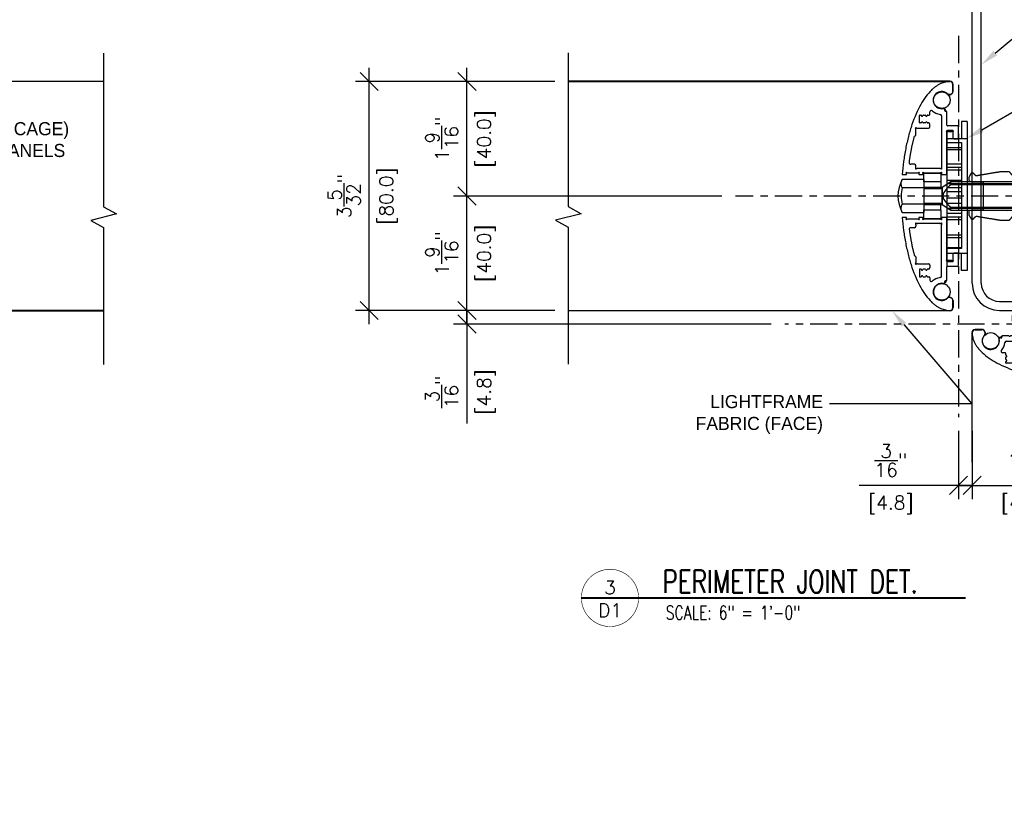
# Model space of a CAD drawing. Header units: inches. Extents: x 0 to 70.2, y -46 to 53.5.
# Tile 43 of 45: x 46.2 to 59.8, y 21.2 to 32. Entities that reach past the tile are written whole.
import ezdxf
from ezdxf import colors
from ezdxf.entities.mleader import LeaderData, LeaderLine
from ezdxf.enums import TextEntityAlignment as Align
from ezdxf.math import Vec2, Vec3

# ---------------------------------------------------------------- set-up
doc = ezdxf.new("R2010")
doc.units = ezdxf.units.IN
doc.header["$MEASUREMENT"] = 0
doc.linetypes.add('CENTER', pattern=[2, 1.25, -0.25, 0.25, -0.25])
for name, color, linetype in [('1-ARCH', 1, 'Continuous'), ('1-DIM', 4, 'Continuous'), ('1-MOUNT', 155, 'Continuous'), ('1-PANEL EDGE', 2, 'Continuous'), ('1-REF', 4, 'Continuous'), ('1-TEXT', 2, 'Continuous'), ('1-TITLE', 4, 'Continuous')]:
    doc.layers.add(name, color=color, linetype=linetype)
doc.styles.add('TEXT', font='romans.shx')
doc.dimstyles.new('DIM 6-12', dxfattribs={"dimscale": 2, "dimtxt": 0.09375, "dimasz": 0.125, "dimexe": 0.09375, "dimexo": 0.09375, "dimgap": 0.0625, "dimtad": 1, "dimdec": 5, "dimzin": 3, "dimdsep": 46, "dimlunit": 5, "dimtxsty": 'TEXT', "dimblk": 'OBLIQUE', "dimcen": 0.09375, "dimdle": 0.09375, "dimclrd": 256, "dimclre": 4, "dimclrt": 2, "dimadec": 0, "dimazin": 0, "dimtfac": 1, "dimtdec": 5, "dimtmove": 0, "dimatfit": 3, "dimfxl": 0, "dimtolj": 1, "dimtzin": 0, "dimlwd": -1, "dimlwe": -1, "dimarcsym": 0})

# ---------------------------------------------------------------- blocks, each defined once
blk = doc.blocks.new('_Oblique')
at = {"color": 0, "linetype": 'ByBlock', "lineweight": -2}
blk.add_line((-0.5, -0.5), (0.5, 0.5), dxfattribs=at)
blk = doc.blocks.new('*D30')
at = {"layer": '1-DIM', "color": 4, "transparency": 16777216}
blk.add_line((40.877, 31.852), (40.877, 33.222), dxfattribs=at)
at = {"layer": '1-DIM', "transparency": 16777216}
blk.add_line((40.69, 33.035), (47.15, 33.035), dxfattribs=at)
blk.add_solid([(47.15, 33.076), (47.15, 32.993), (47.4, 33.035)], dxfattribs=at)
at = {"layer": 'Defpoints', "color": 0, "transparency": 16777216}
for p in [(47.4, 33.035), (47.4, 33.035), (40.877, 31.664)]:
    blk.add_point(p, dxfattribs=at)
at = {"layer": '1-DIM', "transparency": 16777216, "xscale": 0.25, "yscale": 0.25, "zscale": 0.25, "rotation": 180}
blk.add_blockref('_Oblique', (40.877, 33.035), dxfattribs=at)
at = {"layer": '1-DIM', "color": 2, "transparency": 16777216, "insert": (44.014, 33.253), "char_height": 0.1875, "attachment_point": 5, "style": 'TEXT', "bg_fill": 3, "box_fill_scale": 1.25, "bg_fill_color": 256, "bg_fill_true_color": 13158600, "bg_fill_transparency": 0}
blk.add_mtext('\\A1;LIGHTFRAME WIDTH AND MODULE', dxfattribs=at)
blk = doc.blocks.new('*D34')
at = {"layer": '1-DIM', "transparency": 16777216}
for p, q in [((52.402, 28.009), (52.402, 28.259)), ((52.402, 28.009), (52.402, 27.822)), ((52.402, 27.822), (52.402, 26.456))]:
    blk.add_line(p, q, dxfattribs=at)
at = {"layer": '1-DIM', "color": 4, "transparency": 16777216}
blk.add_line((56.59, 27.822), (52.215, 27.822), dxfattribs=at)
at = {"layer": 'Defpoints', "color": 0, "transparency": 16777216}
for p in [(52.402, 28.009), (52.402, 27.822), (56.778, 27.822)]:
    blk.add_point(p, dxfattribs=at)
at = {"layer": '1-DIM', "transparency": 16777216, "xscale": 0.25, "yscale": 0.25, "zscale": 0.25}
for p, rotation in [((52.402, 28.009), 270), ((52.402, 27.822), 90)]:
    blk.add_blockref('_Oblique', p, dxfattribs=dict(at, rotation=rotation))
at = {"layer": '1-DIM', "color": 2, "transparency": 16777216, "char_height": 0.1875, "attachment_point": 5, "rotation": 90, "style": 'TEXT', "bg_fill": 3, "box_fill_scale": 1.25, "bg_fill_color": 256, "bg_fill_true_color": 13158600, "bg_fill_transparency": 0}
for s, insert in [('\\A1;{\\H1.000000x;\\S3/16;}"', (52.058, 26.889)), ('\\A1;[4.8]', (52.67, 26.889))]:
    blk.add_mtext(s, dxfattribs=dict(at, insert=insert))
blk = doc.blocks.new('*D35')
at = {"layer": '1-DIM', "color": 4, "transparency": 16777216}
for p, q in [((59.17, 26.354), (59.17, 25.414)), ((59.358, 26.354), (59.358, 25.414))]:
    blk.add_line(p, q, dxfattribs=at)
at = {"layer": '1-DIM', "transparency": 16777216}
for p, q in [((59.17, 25.602), (57.804, 25.602)), ((59.358, 25.602), (59.17, 25.602)), ((59.358, 25.602), (59.608, 25.602))]:
    blk.add_line(p, q, dxfattribs=at)
at = {"layer": 'Defpoints', "color": 0, "transparency": 16777216}
for p in [(59.17, 26.542), (59.358, 26.542), (59.17, 25.602)]:
    blk.add_point(p, dxfattribs=at)
at = {"layer": '1-DIM', "transparency": 16777216, "xscale": 0.25, "yscale": 0.25, "zscale": 0.25}
blk.add_blockref('_Oblique', (59.17, 25.602), dxfattribs=at)
at = {"layer": '1-DIM', "transparency": 16777216, "xscale": 0.25, "yscale": 0.25, "zscale": 0.25, "rotation": 180}
blk.add_blockref('_Oblique', (59.358, 25.602), dxfattribs=at)
at = {"layer": '1-DIM', "color": 2, "transparency": 16777216, "char_height": 0.1875, "attachment_point": 5, "style": 'TEXT', "bg_fill": 3, "box_fill_scale": 1.25, "bg_fill_color": 256, "bg_fill_true_color": 13158600, "bg_fill_transparency": 0}
for s, insert in [('\\A1;{\\H1.000000x;\\S3/16;}"', (58.237, 25.945)), ('\\A1;[4.8]', (58.237, 25.334))]:
    blk.add_mtext(s, dxfattribs=dict(at, insert=insert))
blk = doc.blocks.new('*D37')
at = {"layer": '1-DIM', "color": 4, "transparency": 16777216}
for p, q in [((59.358, 25.733), (59.358, 25.414)), ((60.933, 25.733), (60.933, 25.414))]:
    blk.add_line(p, q, dxfattribs=at)
at = {"layer": '1-DIM', "transparency": 16777216}
blk.add_line((59.17, 25.602), (61.12, 25.602), dxfattribs=at)
at = {"layer": 'Defpoints', "color": 0, "transparency": 16777216}
for p in [(59.358, 25.921), (60.933, 25.921), (60.933, 25.602)]:
    blk.add_point(p, dxfattribs=at)
at = {"layer": '1-DIM', "transparency": 16777216, "xscale": 0.25, "yscale": 0.25, "zscale": 0.25, "rotation": 180}
blk.add_blockref('_Oblique', (59.358, 25.602), dxfattribs=at)
at = {"layer": '1-DIM', "transparency": 16777216, "xscale": 0.25, "yscale": 0.25, "zscale": 0.25}
blk.add_blockref('_Oblique', (60.933, 25.602), dxfattribs=at)
at = {"layer": '1-DIM', "color": 2, "transparency": 16777216, "char_height": 0.1875, "attachment_point": 5, "style": 'TEXT', "bg_fill": 3, "box_fill_scale": 1.25, "bg_fill_color": 256, "bg_fill_true_color": 13158600, "bg_fill_transparency": 0}
for s, insert in [('\\A1;1{\\H1.000000x;\\S9/16;}"', (60.145, 25.945)), ('\\A1;[40.0]', (60.145, 25.334))]:
    blk.add_mtext(s, dxfattribs=dict(at, insert=insert))
blk = doc.blocks.new('*D38')
at = {"layer": '1-DIM', "transparency": 16777216}
blk.add_line((52.402, 27.822), (52.402, 29.772), dxfattribs=at)
at = {"layer": '1-DIM', "color": 4, "transparency": 16777216}
blk.add_line((55.913, 29.584), (52.215, 29.584), dxfattribs=at)
at = {"layer": 'Defpoints', "color": 0, "transparency": 16777216}
for p in [(52.402, 29.584), (56.1, 29.584), (52.402, 28.009)]:
    blk.add_point(p, dxfattribs=at)
at = {"layer": '1-DIM', "transparency": 16777216, "xscale": 0.25, "yscale": 0.25, "zscale": 0.25}
for p, rotation in [((52.402, 29.584), 90), ((52.402, 28.009), 270)]:
    blk.add_blockref('_Oblique', p, dxfattribs=dict(at, rotation=rotation))
at = {"layer": '1-DIM', "color": 2, "transparency": 16777216, "char_height": 0.1875, "attachment_point": 5, "rotation": 90, "style": 'TEXT', "bg_fill": 3, "box_fill_scale": 1.25, "bg_fill_color": 256, "bg_fill_true_color": 13158600, "bg_fill_transparency": 0}
for s, insert in [('\\A1;1{\\H1.000000x;\\S9/16;}"', (52.058, 28.797)), ('\\A1;[40.0]', (52.67, 28.797))]:
    blk.add_mtext(s, dxfattribs=dict(at, insert=insert))
blk = doc.blocks.new('*D39')
at = {"layer": '1-DIM', "transparency": 16777216}
blk.add_line((52.402, 29.397), (52.402, 31.346), dxfattribs=at)
at = {"layer": '1-DIM', "color": 4, "transparency": 16777216}
for p, q in [((53.61, 31.159), (52.215, 31.159)), ((55.913, 29.584), (52.215, 29.584))]:
    blk.add_line(p, q, dxfattribs=at)
at = {"layer": 'Defpoints', "color": 0, "transparency": 16777216}
for p in [(52.402, 31.159), (53.798, 31.159), (56.1, 29.584)]:
    blk.add_point(p, dxfattribs=at)
at = {"layer": '1-DIM', "transparency": 16777216, "xscale": 0.25, "yscale": 0.25, "zscale": 0.25}
for p, rotation in [((52.402, 31.159), 90), ((52.402, 29.584), 270)]:
    blk.add_blockref('_Oblique', p, dxfattribs=dict(at, rotation=rotation))
at = {"layer": '1-DIM', "color": 2, "transparency": 16777216, "char_height": 0.1875, "attachment_point": 5, "rotation": 90, "style": 'TEXT', "bg_fill": 3, "box_fill_scale": 1.25, "bg_fill_color": 256, "bg_fill_true_color": 13158600, "bg_fill_transparency": 0}
for s, insert in [('\\A1;1{\\H1.000000x;\\S9/16;}"', (52.058, 30.371)), ('\\A1;[40.0]', (52.67, 30.371))]:
    blk.add_mtext(s, dxfattribs=dict(at, insert=insert))
blk = doc.blocks.new('A$C230A0FF8')
at = {"layer": '1-MOUNT'}
for p, q in [((-0.079, 1.535), (-0.079, 1.44)), ((-0.079, 1.44), (-0.079, 1.535)), ((-0.075, 1.44), (-0.075, 1.535)), ((-0.125, 1.397), (-0.143, 1.4)), ((-0.143, 1.4), (-0.125, 1.397)), ((-0.143, 1.396), (-0.126, 1.393)), ((-0.104, 1.403), (-0.119, 1.398)), ((-0.119, 1.398), (-0.104, 1.403)), ((-0.117, 1.394), (-0.103, 1.399)), ((-0.539, 1.011), (-0.539, 1.107)), ((-0.533, 1.113), (-0.52, 1.113)), ((-0.484, 1.113), (-0.461, 1.113)), ((-0.425, 1.113), (-0.406, 1.113)), ((-0.394, 1.125), (-0.394, 1.157)), ((-0.236, 1.104), (-0.236, 0.397)), ((-0.206, 1.203), (-0.199, 1.202)), ((-0.199, 1.202), (-0.206, 1.203)), ((-0.198, 1.206), (-0.205, 1.207)), ((-0.19, 1.195), (-0.179, 1.173)), ((-0.175, 1.175), (-0.186, 1.197)), ((-0.179, 1.173), (-0.175, 1.175)), ((-0.161, 1.073), (-0.161, 1.155)), ((-0.52, 1.005), (-0.533, 1.005)), ((-0.461, 1.005), (-0.484, 1.005)), ((-0.413, 1.005), (-0.425, 1.005)), ((-0.394, 0.953), (-0.394, 0.985)), ((-0.161, 1.039), (-0.161, 1.045)), ((-0.161, 0.976), (-0.161, 1.039)), ((-0.012, 0.964), (-0.15, 0.964)), ((0, 0.799), (0, 0.952)), ((0.118, 1.024), (0.039, 1.024)), ((0.039, 1.024), (0.039, 0.787)), ((0.118, 1.024), (0.118, -1.024)), ((-0.598, 0.827), (-0.597, 0.827)), ((-0.587, 0.839), (-0.587, 0.914)), ((-0.567, 0.933), (-0.413, 0.933)), ((-0.161, 0.669), (-0.161, 0.866)), ((-0.157, -0.906), (-0.157, 0.906)), ((-0.157, 0.906), (-0.079, 0.906)), ((-0.142, 0.886), (-0.098, 0.886)), ((-0.079, 0.906), (-0.079, 0.787)), ((-0.079, 0.866), (-0.079, 0.799)), ((0.118, 0.787), (-0.157, 0.787)), ((-0.067, 0.787), (-0.012, 0.787)), ((-0.161, 0.295), (-0.161, 0.642)), ((-0.157, 0.666), (0.039, 0.666)), ((-0.157, 0.64), (0.039, 0.64)), ((-0.606, 0.437), (-0.659, 0.437)), ((-0.587, 0.397), (-0.587, 0.417)), ((-0.157, 0.442), (0.039, 0.442)), ((-0.776, 0.295), (-0.717, 0.295)), ((-0.717, 0.295), (-0.717, 0.3)), ((-0.697, 0.319), (-0.567, 0.319)), ((-0.256, 0.378), (-0.567, 0.378)), ((-0.547, 0.3), (-0.547, 0.295)), ((-0.547, 0.295), (-0.488, 0.295)), ((-0.488, 0.295), (-0.488, 0.3)), ((-0.48, 0.197), (-0.48, 0.315)), ((-0.48, 0.315), (-0.244, 0.315)), ((-0.469, 0.319), (-0.256, 0.319)), ((-0.244, 0.315), (-0.244, 0.197)), ((-0.236, 0.3), (-0.236, 0.295)), ((-0.236, 0.295), (-0.161, 0.295)), ((-0.157, 0.396), (0.039, 0.396)), ((-0.157, 0.362), (0.039, 0.362)), ((-0.48, 0.228), (-0.776, 0.228)), ((-0.48, 0.228), (-0.48, -0.228)), ((-0.244, 0.197), (-0.48, 0.197)), ((-0.244, 0.197), (-0.244, 0.118)), ((-0.106, 0.197), (-0.224, 0.118)), ((-0.157, 0.216), (0.039, 0.216)), ((0.827, 0.167), (-0.151, 0.167)), ((0.797, 0.197), (-0.106, 0.197)), ((-0.106, 0.154), (-0.106, 0.197)), ((0.748, 0.154), (-0.106, 0.154)), ((0.187, 0.197), (0.345, 0.197)), ((0.187, -0.197), (0.187, 0.197)), ((0.345, -0.197), (0.345, 0.197)), ((0.748, -0.154), (0.748, 0.154)), ((0.797, -0.197), (0.797, 0.197)), ((0.827, 0.167), (0.797, 0.197)), ((0.827, -0.167), (0.827, 0.167)), ((-0.48, 0.114), (-0.776, 0.114)), ((-0.224, 0.118), (-0.48, 0.118)), ((-0.244, 0.098), (-0.48, 0.098)), ((-0.224, 0.118), (-0.244, 0.098)), ((-0.224, -0.118), (-0.224, 0.118)), ((-0.224, 0.118), (-0.224, -0.118)), ((-0.157, 0.116), (0.039, 0.116)), ((-0.157, 0.062), (0.039, 0.062)), ((-0.48, -0.114), (-0.776, -0.114)), ((-0.48, -0.098), (-0.244, -0.098)), ((-0.48, -0.118), (-0.224, -0.118)), ((-0.224, -0.118), (-0.244, -0.098)), ((-0.244, -0.197), (-0.244, -0.118)), ((-0.224, -0.118), (-0.106, -0.197)), ((-0.157, -0.027), (0.039, -0.027)), ((-0.157, -0.098), (0.039, -0.098)), ((-0.776, -0.228), (-0.48, -0.228)), ((-0.244, -0.197), (-0.48, -0.197)), ((-0.48, -0.315), (-0.48, -0.197)), ((-0.244, -0.197), (-0.244, -0.315)), ((-0.157, -0.236), (0.039, -0.236)), ((-0.151, -0.167), (0.827, -0.167)), ((-0.106, -0.154), (0.748, -0.154)), ((-0.106, -0.197), (-0.106, -0.154)), ((-0.106, -0.197), (0.797, -0.197)), ((0.345, -0.197), (0.187, -0.197)), ((0.827, -0.167), (0.797, -0.197)), ((-0.717, -0.295), (-0.776, -0.295)), ((-0.717, -0.3), (-0.717, -0.295)), ((-0.567, -0.319), (-0.697, -0.319)), ((-0.587, -0.397), (-0.587, -0.417)), ((-0.256, -0.378), (-0.567, -0.378)), ((-0.488, -0.295), (-0.547, -0.295)), ((-0.547, -0.295), (-0.547, -0.3)), ((-0.488, -0.3), (-0.488, -0.295)), ((-0.244, -0.315), (-0.48, -0.315)), ((-0.256, -0.319), (-0.469, -0.319)), ((-0.161, -0.295), (-0.236, -0.295)), ((-0.236, -0.295), (-0.236, -0.3)), ((-0.236, -1.104), (-0.236, -0.397)), ((-0.161, -0.642), (-0.161, -0.295)), ((-0.157, -0.287), (0.039, -0.287)), ((-0.157, -0.322), (0.039, -0.322)), ((-0.606, -0.437), (-0.659, -0.437)), ((-0.157, -0.534), (0.039, -0.534)), ((-0.161, -0.866), (-0.161, -0.669)), ((-0.157, -0.57), (0.039, -0.57)), ((-0.157, -0.71), (0.039, -0.71)), ((-0.157, -0.787), (0.118, -0.787)), ((-0.079, -0.787), (-0.079, -0.906)), ((-0.079, -0.799), (-0.079, -0.866)), ((-0.012, -0.787), (-0.067, -0.787)), ((0, -0.952), (0, -0.799)), ((0.039, -1.024), (0.039, -0.787)), ((-0.598, -0.827), (-0.597, -0.827)), ((-0.587, -0.839), (-0.587, -0.914)), ((-0.567, -0.933), (-0.413, -0.933)), ((-0.157, -0.967), (-0.157, -0.892)), ((-0.079, -0.906), (-0.157, -0.906)), ((-0.098, -0.886), (-0.142, -0.886)), ((-0.539, -1.011), (-0.539, -1.107)), ((-0.52, -1.005), (-0.533, -1.005)), ((-0.461, -1.005), (-0.484, -1.005)), ((-0.413, -1.005), (-0.425, -1.005)), ((-0.394, -0.953), (-0.394, -0.985)), ((-0.161, -1.039), (-0.161, -0.976)), ((-0.161, -1.045), (-0.161, -1.039)), ((-0.161, -1.155), (-0.161, -1.073)), ((-0.15, -0.964), (-0.012, -0.964)), ((0.118, -1.024), (0.039, -1.024)), ((-0.533, -1.113), (-0.52, -1.113)), ((-0.484, -1.113), (-0.461, -1.113)), ((-0.425, -1.113), (-0.406, -1.113)), ((-0.394, -1.125), (-0.394, -1.157)), ((-0.206, -1.203), (-0.199, -1.202)), ((-0.206, -1.203), (-0.199, -1.202)), ((-0.198, -1.206), (-0.205, -1.207)), ((-0.19, -1.195), (-0.179, -1.173)), ((-0.175, -1.175), (-0.186, -1.197)), ((-0.179, -1.173), (-0.175, -1.175)), ((-0.143, -1.396), (-0.126, -1.393)), ((-0.125, -1.397), (-0.143, -1.4)), ((-0.125, -1.397), (-0.143, -1.4)), ((-0.104, -1.403), (-0.119, -1.398)), ((-0.104, -1.403), (-0.119, -1.398)), ((-0.117, -1.394), (-0.103, -1.399)), ((-0.079, -1.535), (-0.079, -1.44)), ((-0.079, -1.535), (-0.079, -1.44)), ((-0.075, -1.44), (-0.075, -1.535))]:
    blk.add_line(p, q, dxfattribs=at)
blk.add_lwpolyline([(0.039, -0.723), (-0.157, -0.723), (-0.157, 0.738), (0.039, 0.738), (0.039, -0.723)], dxfattribs=at)
for centre in [(-0.231, 1.319), (-0.231, -1.319)]:
    blk.add_circle(centre, 0.114, dxfattribs=at)
for centre, radius, start, end in [((-0.118, 1.535), 0.0433, 360, 90), ((-0.118, 1.535), 0.0394, 0, 90), ((-0.118, 1.535), 0.0394, 0, 90), ((-0.231, 1.319), 0.118, 44.6831, 280.7063), ((-0.231, 1.319), 0.118, 44.6831, 280.7063), ((-0.141, 1.408), 0.00787, 224.6831, 260.3422), ((-0.141, 1.408), 0.00787, 224.6831, 260.3422), ((-0.123, 1.409), 0.0157, 260.3422, 290.3422), ((-0.123, 1.409), 0.0118, 260.3422, 290.3422), ((-0.123, 1.409), 0.0118, 260.3422, 290.3422), ((-0.118, 1.44), 0.0394, 290.3422, 0), ((-0.118, 1.44), 0.0394, 290.3422, 0), ((-0.118, 1.44), 0.0433, 290.3422, 0), ((-0.533, 1.107), 0.00591, 90, 180), ((-0.52, 1.105), 0.00787, 6.3794, 90), ((-0.502, 1.107), 0.00984, 186.3794, 353.6206), ((-0.484, 1.105), 0.00787, 90, 173.6206), ((-0.461, 1.105), 0.00787, 6.3794, 90), ((-0.443, 1.107), 0.00984, 186.3794, 353.6206), ((-0.425, 1.105), 0.00787, 90, 173.6206), ((-0.406, 1.125), 0.0118, 270, 0), ((-0.374, 1.157), 0.0197, 48.592, 180), ((-0.231, 1.319), 0.197, 228.592, 263.3409), ((-0.256, 1.104), 0.0197, 0, 83.3409), ((-0.207, 1.195), 0.00787, 80.3422, 100.7063), ((-0.207, 1.195), 0.00787, 80.3422, 100.7063), ((-0.201, 1.19), 0.0118, 24.3586, 80.3422), ((-0.201, 1.19), 0.0118, 328.375, 80.3422), ((-0.201, 1.19), 0.0157, 24.612, 80.3422), ((-0.18, 1.178), 0.0118, 148.375, 287.8118), ((-0.173, 1.155), 0.0118, 0, 107.8118), ((-0.533, 1.011), 0.00591, 180, 270), ((-0.52, 1.013), 0.00787, 270, 353.6206), ((-0.502, 1.011), 0.00984, 6.3794, 173.6206), ((-0.484, 1.013), 0.00787, 186.3794, 270), ((-0.461, 1.013), 0.00787, 270, 353.6206), ((-0.443, 1.011), 0.00984, 6.3794, 173.6206), ((-0.425, 1.013), 0.00787, 186.3794, 270), ((-0.413, 0.985), 0.0197, 0, 90), ((-0.413, 0.953), 0.0197, 270, 0), ((-0.161, 1.059), 0.00787, 120, 240), ((-0.169, 1.073), 0.00787, 300, 0), ((-0.169, 1.045), 0.00787, 0, 60), ((-0.15, 0.976), 0.0118, 180, 270), ((-0.012, 0.952), 0.0118, 0, 90), ((-0.597, 0.815), 0.0118, 95.9265, 165.0366), ((-0.598, 0.839), 0.0118, 275.9265, 0), ((-0.587, 0.933), 0.00787, 45.5847, 224.4153), ((-0.606, 0.914), 0.0197, 0, 44.4153), ((-0.567, 0.953), 0.0197, 225.5847, 270), ((-0.161, 0.886), 0.00787, 45.5847, 224.4153), ((-0.181, 0.866), 0.0197, 0, 44.4153), ((-0.142, 0.905), 0.0197, 225.5847, 270), ((-0.098, 0.905), 0.0197, 270, 314.4153), ((-0.079, 0.886), 0.00787, 315.5847, 134.4153), ((-0.059, 0.866), 0.0197, 135.5847, 180), ((-0.067, 0.799), 0.0118, 180, 270), ((-0.012, 0.799), 0.0118, 270, 0), ((-0.161, 0.656), 0.00787, 120, 240), ((-0.169, 0.669), 0.00787, 300, 0), ((-0.169, 0.642), 0.00787, 360, 60), ((-0.659, 0.457), 0.0197, 172.436, 270), ((-0.606, 0.417), 0.0197, 0, 90), ((-0.717, 0.319), 0.00787, 45.5847, 224.4153), ((-0.736, 0.3), 0.0197, 0, 44.4153), ((-0.697, 0.339), 0.0197, 225.5847, 270), ((-0.587, 0.378), 0.00787, 135.5847, 314.4153), ((-0.606, 0.397), 0.0197, 315.5847, 0), ((-0.567, 0.358), 0.0197, 90, 134.4153), ((-0.567, 0.339), 0.0197, 270, 314.4153), ((-0.547, 0.319), 0.00787, 315.5847, 134.4153), ((-0.528, 0.3), 0.0197, 135.5847, 180), ((-0.488, 0.319), 0.00787, 45.5847, 224.4153), ((-0.508, 0.3), 0.0197, 0, 44.4153), ((-0.469, 0.339), 0.0197, 225.5847, 270), ((-0.256, 0.358), 0.0197, 45.5847, 90), ((-0.256, 0.339), 0.0197, 270, 314.4153), ((-0.236, 0.378), 0.00787, 225.5847, 44.4153), ((-0.236, 0.319), 0.00787, 315.5847, 134.4153), ((-0.217, 0.397), 0.0197, 180, 224.4153), ((-0.217, 0.3), 0.0197, 135.5847, 180), ((-0.362, 0), 0.472, 151.0967, 208.9033), ((-0.362, 0), 0.429, 164.5677, 195.4323), ((-0.717, -0.319), 0.00787, 135.5847, 314.4153), ((-0.736, -0.3), 0.0197, 315.5847, 0), ((-0.697, -0.339), 0.0197, 90, 134.4153), ((-0.587, -0.378), 0.00787, 45.5847, 224.4153), ((-0.606, -0.397), 0.0197, 0, 44.4153), ((-0.567, -0.358), 0.0197, 225.5847, 270), ((-0.567, -0.339), 0.0197, 45.5847, 90), ((-0.547, -0.319), 0.00787, 225.5847, 44.4153), ((-0.528, -0.3), 0.0197, 180, 224.4153), ((-0.488, -0.319), 0.00787, 135.5847, 314.4153), ((-0.508, -0.3), 0.0197, 315.5847, 0), ((-0.469, -0.339), 0.0197, 90, 134.4153), ((-0.256, -0.339), 0.0197, 45.5847, 90), ((-0.256, -0.358), 0.0197, 270, 314.4153), ((-0.236, -0.319), 0.00787, 225.5847, 44.4153), ((-0.236, -0.378), 0.00787, 315.5847, 134.4153), ((-0.217, -0.3), 0.0197, 180, 224.4153), ((-0.217, -0.397), 0.0197, 135.5847, 180), ((-0.659, -0.457), 0.0197, 90, 187.564), ((-0.606, -0.417), 0.0197, 270, 0), ((-0.161, -0.656), 0.00787, 120, 240), ((-0.169, -0.642), 0.00787, 300, 0), ((-0.169, -0.669), 0.00787, 360, 60), ((-0.067, -0.799), 0.0118, 90, 180), ((-0.012, -0.799), 0.0118, 0, 90), ((-0.597, -0.815), 0.0118, 194.9634, 264.0735), ((-0.598, -0.839), 0.0118, 0, 84.0735), ((-0.587, -0.933), 0.00787, 135.5847, 314.4153), ((-0.606, -0.914), 0.0197, 315.5847, 0), ((-0.567, -0.953), 0.0197, 90, 134.4153), ((-0.413, -0.953), 0.0197, 0, 90), ((-0.161, -0.886), 0.00787, 135.5847, 300), ((-0.181, -0.866), 0.0197, 315.5847, 0), ((-0.161, -0.886), 0.00787, 300, 314.4153), ((-0.142, -0.905), 0.0197, 90, 134.4153), ((-0.098, -0.905), 0.0197, 45.5847, 90), ((-0.079, -0.886), 0.00787, 225.5847, 44.4153), ((-0.059, -0.866), 0.0197, 180, 224.4153), ((-0.533, -1.011), 0.00591, 90, 180), ((-0.52, -1.013), 0.00787, 6.3794, 90), ((-0.502, -1.011), 0.00984, 186.3794, 353.6206), ((-0.484, -1.013), 0.00787, 90, 173.6206), ((-0.461, -1.013), 0.00787, 6.3794, 90), ((-0.443, -1.011), 0.00984, 186.3794, 353.6206), ((-0.425, -1.013), 0.00787, 90, 173.6206), ((-0.413, -0.985), 0.0197, 270, 0), ((-0.161, -1.059), 0.00787, 120, 240), ((-0.169, -1.045), 0.00787, 300, 0), ((-0.169, -1.073), 0.00787, 0, 60), ((-0.15, -0.976), 0.0118, 131.8103, 180), ((-0.15, -0.976), 0.0118, 90, 131.8103), ((-0.012, -0.952), 0.0118, 270, 0), ((-0.533, -1.107), 0.00591, 180, 270), ((-0.52, -1.105), 0.00787, 270, 353.6206), ((-0.502, -1.107), 0.00984, 6.3794, 173.6206), ((-0.484, -1.105), 0.00787, 186.3794, 270), ((-0.461, -1.105), 0.00787, 270, 353.6206), ((-0.443, -1.107), 0.00984, 6.3794, 173.6206), ((-0.425, -1.105), 0.00787, 186.3794, 270), ((-0.406, -1.125), 0.0118, 0, 90), ((-0.374, -1.157), 0.0197, 180, 311.408), ((-0.231, -1.319), 0.197, 96.6591, 131.408), ((-0.231, -1.319), 0.118, 79.2937, 315.3169), ((-0.231, -1.319), 0.118, 79.2937, 315.3169), ((-0.256, -1.104), 0.0197, 276.6591, 0), ((-0.207, -1.195), 0.00787, 259.2937, 279.6578), ((-0.207, -1.195), 0.00787, 259.2937, 279.6578), ((-0.201, -1.19), 0.0118, 279.6578, 31.625), ((-0.201, -1.19), 0.0118, 279.6578, 335.6414), ((-0.201, -1.19), 0.0157, 279.6578, 335.388), ((-0.18, -1.178), 0.0118, 72.1882, 211.625), ((-0.173, -1.155), 0.0118, 252.1882, 0), ((-0.141, -1.408), 0.00787, 99.6578, 135.3169), ((-0.141, -1.408), 0.00787, 99.6578, 135.3169), ((-0.123, -1.409), 0.0157, 69.6578, 99.6578), ((-0.123, -1.409), 0.0118, 69.6578, 99.6578), ((-0.123, -1.409), 0.0118, 69.6578, 99.6578), ((-0.118, -1.44), 0.0394, 0, 69.6578), ((-0.118, -1.44), 0.0394, 0, 69.6578), ((-0.118, -1.44), 0.0433, 360, 69.6578), ((-0.118, -1.535), 0.0394, 270, 0), ((-0.118, -1.535), 0.0433, 270, 0), ((-0.118, -1.535), 0.0394, 270, 0)]:
    blk.add_arc(centre, radius, start, end, dxfattribs=at)
for points, weights in [([(-0.118, 1.575), (-0.672, 1.575), (-0.776, 0.295)], [1, 0.744809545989, 0.934301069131]), ([(-0.776, -0.295), (-0.672, -1.575), (-0.118, -1.575)], [0.934300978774, 0.744809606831, 1])]:
    blk.add_rational_spline(points, weights, degree=2, dxfattribs=at)
for points in [[(-0.205, 1.207), (-0.208, 1.207), (-0.21, 1.207), (-0.273, 1.195), (-0.316, 1.243), (-0.359, 1.291), (-0.34, 1.353), (-0.321, 1.415), (-0.258, 1.43), (-0.195, 1.445), (-0.15, 1.399), (-0.147, 1.397), (-0.143, 1.396)], [(-0.205, -1.207), (-0.208, -1.207), (-0.21, -1.207), (-0.273, -1.195), (-0.316, -1.243), (-0.359, -1.291), (-0.34, -1.353), (-0.321, -1.415), (-0.258, -1.43), (-0.195, -1.445), (-0.15, -1.399), (-0.147, -1.397), (-0.143, -1.396)]]:
    blk.add_rational_spline(points, [1, 0.984250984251, 1, 0.870330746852, 1, 0.870330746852, 1, 0.870330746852, 1, 0.870330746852, 1, 0.951971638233, 1], degree=2, knots=[0.485931, 0.485931, 0.485931, 0.557015, 0.557015, 3.646552, 3.646552, 6.736089, 6.736089, 9.825626, 9.825626, 12.915162, 12.915162, 13.039636, 13.039636, 13.039636], dxfattribs=at)
for points, knots in [([(-0.679, 0.459), (-0.678, 0.465), (-0.676, 0.477), (-0.674, 0.496), (-0.671, 0.515), (-0.668, 0.534), (-0.665, 0.553), (-0.662, 0.571), (-0.66, 0.586), (-0.657, 0.598), (-0.655, 0.611), (-0.652, 0.627), (-0.648, 0.645), (-0.645, 0.664), (-0.641, 0.683), (-0.637, 0.702), (-0.633, 0.72), (-0.629, 0.738), (-0.624, 0.757), (-0.62, 0.775), (-0.615, 0.793), (-0.611, 0.807), (-0.609, 0.816), (-0.609, 0.818)], [11.698723, 11.698723, 11.698723, 11.698723, 12.145572, 12.640069, 13.133857, 13.627441, 14.120055, 14.533951, 15.025189, 15.270453, 15.515401, 16.004454, 16.492219, 16.978563, 17.463354, 17.946461, 18.427751, 18.907094, 19.384356, 19.859344, 20.331883, 20.801934, 20.989975, 20.989975, 20.989975, 20.989975]), ([(-0.776, 0.114), (-0.786, 0.133), (-0.791, 0.152), (-0.791, 0.191), (-0.786, 0.21), (-0.776, 0.228)], [-5.869617, -5.869617, -5.869617, -5.869617, -2.934545, -2.934545, 0, 0, 0, 0]), ([(-0.106, 0.154), (-0.13, 0.134), (-0.156, 0.11), (-0.196, 0.063), (-0.217, 0.033), (-0.217, 0), (-0.217, -0.033), (-0.196, -0.063), (-0.156, -0.11), (-0.13, -0.134), (-0.106, -0.154)], [-5.095765, -5.095765, -5.095765, -5.095765, -2.520096, -2.520096, 0, 0, 0, 2.355191, 2.355191, 4.798124, 4.798124, 4.798124, 4.798124]), ([(-0.776, -0.228), (-0.781, -0.219), (-0.785, -0.21), (-0.79, -0.191), (-0.791, -0.181), (-0.791, -0.152), (-0.786, -0.133), (-0.776, -0.114)], [-5.869643, -5.869643, -5.869643, -5.869643, -4.402626, -4.402626, -2.936678, -2.936678, 0, 0, 0, 0]), ([(-0.679, -0.459), (-0.678, -0.465), (-0.676, -0.477), (-0.674, -0.496), (-0.671, -0.515), (-0.668, -0.534), (-0.665, -0.553), (-0.662, -0.571), (-0.66, -0.586), (-0.657, -0.598), (-0.655, -0.611), (-0.652, -0.627), (-0.648, -0.645), (-0.645, -0.664), (-0.641, -0.683), (-0.637, -0.702), (-0.633, -0.72), (-0.629, -0.738), (-0.624, -0.757), (-0.62, -0.775), (-0.615, -0.793), (-0.611, -0.807), (-0.609, -0.816), (-0.609, -0.818)], [11.698723, 11.698723, 11.698723, 11.698723, 12.145572, 12.640069, 13.133857, 13.627441, 14.120055, 14.533951, 15.025189, 15.270453, 15.515401, 16.004454, 16.492219, 16.978563, 17.463354, 17.946461, 18.427751, 18.907094, 19.384356, 19.859344, 20.331883, 20.801934, 20.989975, 20.989975, 20.989975, 20.989975])]:
    blk.add_open_spline(points, degree=3, knots=knots, dxfattribs=at)
at = {"layer": '1-MOUNT', "ltscale": 0.5}
for points, knots in [([(0.75, 0.197), (0.75, 0.235), (0.75, 0.273), (0.724, 0.304), (0.697, 0.335), (0.632, 0.335), (0.568, 0.335), (0.402, 0.308), (0.237, 0.28), (0.212, 0.304), (0.187, 0.329), (0.168, 0.299), (0.148, 0.268), (0.148, 0.233), (0.148, 0.197), (0.449, 0.197), (0.75, 0.197)], [52.325482, 52.325482, 52.325482, 54.895485, 54.895485, 57.913109, 57.913109, 63.164019, 63.164019, 76.708043, 76.708043, 79.531592, 79.531592, 82.162992, 82.162992, 84.590379, 84.590379, 101.840379, 101.840379, 101.840379]), ([(0.148, -0.197), (0.148, -0.233), (0.148, -0.268), (0.168, -0.299), (0.187, -0.329), (0.212, -0.304), (0.237, -0.28), (0.402, -0.308), (0.568, -0.335), (0.632, -0.335), (0.697, -0.335), (0.724, -0.304), (0.75, -0.273), (0.75, -0.235), (0.75, -0.197), (0.449, -0.197), (0.148, -0.197)], [97.964102, 97.964102, 97.964102, 100.39149, 100.39149, 103.022889, 103.022889, 105.846438, 105.846438, 119.390463, 119.390463, 124.641373, 124.641373, 127.658997, 127.658997, 130.229, 130.229, 147.479, 147.479, 147.479])]:
    blk.add_open_spline(points, degree=2, knots=knots, dxfattribs=at)
at = {"layer": '1-MOUNT'}
for p in [(0, 0), (0, 0), (0, 0), (0.187, 0)]:
    blk.add_point(p, dxfattribs=at)
blk = doc.blocks.new('*D42')
at = {"layer": '1-DIM', "transparency": 16777216}
blk.add_line((51.055, 27.822), (51.055, 31.346), dxfattribs=at)
at = {"layer": '1-DIM', "color": 4, "transparency": 16777216}
for p, q in [((53.61, 31.159), (50.868, 31.159)), ((53.61, 28.009), (50.868, 28.009))]:
    blk.add_line(p, q, dxfattribs=at)
at = {"layer": 'Defpoints', "color": 0, "transparency": 16777216}
for p in [(51.055, 31.159), (53.798, 31.159), (53.798, 28.009)]:
    blk.add_point(p, dxfattribs=at)
at = {"layer": '1-DIM', "transparency": 16777216, "xscale": 0.25, "yscale": 0.25, "zscale": 0.25}
for p, rotation in [((51.055, 31.159), 90), ((51.055, 28.009), 270)]:
    blk.add_blockref('_Oblique', p, dxfattribs=dict(at, rotation=rotation))
at = {"layer": '1-DIM', "color": 2, "transparency": 16777216, "char_height": 0.1875, "attachment_point": 5, "rotation": 90, "style": 'TEXT', "bg_fill": 3, "box_fill_scale": 1.25, "bg_fill_color": 256, "bg_fill_true_color": 13158600, "bg_fill_transparency": 0}
for s, insert in [('\\A1;3{\\H1.000000x;\\S5/32;}"', (50.712, 29.584)), ('\\A1;[80.0]', (51.323, 29.584))]:
    blk.add_mtext(s, dxfattribs=dict(at, insert=insert))
blk = doc.blocks.new('*U43')
at = {"layer": '1-TITLE', "const_width": 0.00651}
blk.add_lwpolyline([(0, 0, 1), (0.628, 0, 0.414214), (0.314, 0.314, 0.414214), (0, 0, 2.926408)], format="xyb", dxfattribs=at)
at = {"layer": '1-TITLE', "const_width": 0.02}
blk.add_lwpolyline([(0, 0), (4.218, 0)], dxfattribs=at)
at = {"layer": '1-TEXT', "style": 'TEXT'}
for tag, p in [('DETAIL#', (0.301, 0.094)), ('SHEET#', (0.306, -0.207))]:
    blk.add_attdef(tag, text='', height=0.125, dxfattribs=at).set_placement(p, align=Align.CENTER)
at = {"layer": '1-TEXT', "color": 2, "style": 'TEXT'}
blk.add_attdef('VIEWNAME', (0.89, 0.061), '', height=0.25, dxfattribs=at)
at = {"layer": '1-TEXT', "style": 'TEXT'}
for tag, p in [('NOTE1', (0.926, -0.281)), ('NOTE2', (0.926, -0.463)), ('NOTE3', (0.926, -0.655)), ('NOTE4', (0.926, -0.832))]:
    blk.add_attdef(tag, p, '', height=0.125, dxfattribs=at)

msp = doc.modelspace()

# ---------------------------------------------------------------- linework, layer by layer
at = {"layer": '1-ARCH', "linetype": 'Continuous'}
for p, q in [((59.357834, 28.384207), (59.357834, 33.648614)), ((59.482834, 28.384207), (59.482834, 33.648614)), ((59.732834, 28.134207), (62.357834, 28.134207)), ((59.732834, 28.009207), (62.357834, 28.009207))]:
    msp.add_line(p, q, dxfattribs=at)
for radius in [0.375, 0.25]:
    msp.add_arc((59.732834, 28.384207), radius, 180, 270, dxfattribs=at)
at = {"layer": '1-PANEL EDGE'}
for p, q in [((40.995465, 31.16275), (47.400429, 31.16275)), ((47.400429, 31.158813), (40.995465, 31.158813)), ((59.052224, 31.16275), (53.797669, 31.16275)), ((53.797669, 31.158813), (59.052224, 31.158813)), ((47.400429, 28.009207), (40.995465, 28.009207)), ((40.995465, 28.00527), (47.400429, 28.00527))]:
    msp.add_line(p, q, dxfattribs=at)
at = {"layer": '1-REF', "linetype": 'CENTER', "ltscale": 0.3}
msp.add_line((61.067503, 29.58401), (56.100159, 29.58401), dxfattribs=at)
at = {"layer": '1-REF'}
msp.add_lwpolyline([(47.400429, 31.550124), (47.400429, 29.434971), (47.575617, 29.336491), (47.225241, 29.248954), (47.400429, 29.150474), (47.400429, 27.265856)], dxfattribs=at)

# ---------------------------------------------------------------- block references
at = {"layer": '1-MOUNT'}
msp.add_blockref('A$C230A0FF8', (59.170334, 29.58401), dxfattribs=at)
at = {"layer": '1-MOUNT', "rotation": 90}
msp.add_blockref('A$C230A0FF8', (60.932638, 27.821707), dxfattribs=at)
at = {"layer": '1-TITLE'}
ref = msp.add_blockref('*U43', (53.977867, 24.053584), dxfattribs=dict(at, xscale=1.254172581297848, yscale=1.254172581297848, zscale=1.254172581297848))
ref.add_attrib('VIEWNAME', 'PERIMETER JOINT DET.', (55.094208, 24.122743), dxfattribs={"color": 2, "height": 0.31249502, "style": 'TEXT', "width": 0.75})
ref.add_attrib('DETAIL#', '3', dxfattribs={"color": 2, "height": 0.1875, "style": 'TEXT'}).set_placement((54.371956, 24.197352), align=Align.MIDDLE_CENTER)
ref.add_attrib('SHEET#', 'D1', dxfattribs={"color": 2, "height": 0.1875, "style": 'TEXT'}).set_placement((54.371956, 23.883799), align=Align.MIDDLE_CENTER)
ref.add_attrib('NOTE1', 'SCALE: 6" = 1\'-0"', dxfattribs={"color": 2, "height": 0.1875, "style": 'TEXT', "width": 0.75}).set_placement((55.139405, 23.70159), align=Align.BOTTOM_LEFT)

# ---------------------------------------------------------------- dimensions: what is measured, and where the dimension line sits
at = {"layer": '1-DIM'}
dim = msp.add_linear_dim(base=(47.400429, 33.034736), p1=(40.877355, 31.664336), p2=(47.400429, 33.034736), text='LIGHTFRAME WIDTH AND MODULE', dimstyle='DIM 6-12', override={"dimpost": '"\\X', "dimblk1": 'Oblique', "dimsah": 1}, dxfattribs=at)
dim.commit()
dim.dimension.update_dxf_attribs({"geometry": '*D30', "text_midpoint": (44.013892, 33.253486)})
for base, p1, p2, angle, picture, middle in [((52.40219, 27.821707), (52.40219, 28.009207), (56.777683, 27.821707), 90, '*D34', (52.40219, 26.888671)), ((59.170334, 25.601639), (59.357834, 26.541805), (59.170334, 26.541805), 180, '*D35', (58.237299, 25.601639))]:
    dim = msp.add_linear_dim(base=base, p1=p1, p2=p2, angle=angle, dimstyle='DIM 6-12', override={"dimpost": '"\\X'}, dxfattribs=at)
    dim.commit()
    dim.dimension.update_dxf_attribs({"geometry": picture, "text_midpoint": middle})

# ---------------------------------------------------------------- leaders
at = {"layer": '1-TEXT'}
ml = msp.add_multileader_mtext('Standard', dxfattribs=at)
ml.set_content('{\\Farchd|c0;\\W1;\\C3;CONTINUOUS BENT PLATE STEEL PERIMETER FOR LIGHTFRAME CEILING PANELS\\P(NOT BY DECOUSTICS)}', color=256, style='TEXT')
ml.set_leader_properties(color=4, linetype='ByLayer', lineweight=-1)
ml.build(insert=Vec2(0, 0))
ml.multileader.update_dxf_attribs({"dogleg_length": 0.36, "arrow_head_size": 0.25})
ctx = ml.context
ctx.base_point, ctx.char_height, ctx.arrow_head_size, ctx.landing_gap_size, ctx.plane_origin = Vec3(62.373468, 33.503121), 0.18, 0.25, 0.09, Vec3(61.468579, 31.374498)
notes = []
notes.append((ctx, [(0, (1, 1, 0), (62.013468, 33.503121), (1, 0), 0.36, [(0, [(59.482834, 31.389841)], 0, [])])]))
ctx.mtext.insert, ctx.mtext.width, ctx.mtext.flow_direction = Vec3(62.463468, 33.623121), 4.36318994, 5
ml = msp.add_multileader_mtext('Standard', dxfattribs=at)
ml.set_content('{\\Farchd|c0;\\W1;\\C3;LIGHTFRAME HARDWARE, (COGWHEEL, BOLT AND CAGE) TO CONNECT LIGHTFRAME PANEL TO PERIMETER FRAME}', color=256, style='TEXT')
ml.set_leader_properties(color=4, linetype='ByLayer', lineweight=-1)
ml.build(insert=Vec2(0, 0))
ml.multileader.update_dxf_attribs({"dogleg_length": 0.36, "arrow_head_size": 0.25})
ctx = ml.context
ctx.base_point, ctx.char_height, ctx.arrow_head_size, ctx.landing_gap_size, ctx.plane_origin = Vec3(62.121414, 31.801107, -0.037663), 0.18, 0.25, 0.09, Vec3(61.261143, 30.356068, -0.037663)
notes.append((ctx, [(0, (1, 1, 0), (61.761414, 31.801107, -0.037663), (1, 0), 0.36, [(0, [(59.275398, 30.371411, -0.037663)], 0, [])])]))
ctx.mtext.insert, ctx.mtext.width, ctx.mtext.flow_direction = Vec3(62.211414, 31.891107, -0.037663), 4.26042026, 5
ml = msp.add_multileader_mtext('Standard', dxfattribs=at)
ml.set_content('{\\Farchd|c0;\\C3;LIGHTFRAME HARDWARE (COGWHEEL, BOLT, NUT AND CAGE) TO CONNECT LIGHTFRAME PANELS WITH EACH OTHER}', color=256, style='TEXT')
ml.set_leader_properties(color=4, linetype='ByLayer', lineweight=-1)
ml.build(insert=Vec2(0, 0))
ml.multileader.update_dxf_attribs({"dogleg_length": 0.36, "arrow_head_size": 0.25})
ctx = ml.context
ctx.base_point, ctx.char_height, ctx.arrow_head_size, ctx.landing_gap_size, ctx.plane_origin = Vec3(42.555873, 30.810447), 0.18, 0.25, 0.09, Vec3(41.649821, 30.565158)
notes.append((ctx, [(0, (1, 1, 0), (42.253942, 30.810447), (1, 0), 0.301931, [(1, [(40.93641, 30.321689), (40.51515, 29.78086)], 0, [])])]))
ctx.mtext.insert, ctx.mtext.width, ctx.mtext.flow_direction = Vec3(42.645873, 30.900447), 4.5382515, 5
for ctx, leaders in notes:
    for number, flags, end, landing, length, lines in leaders:
        leader = LeaderData()
        leader.index, (leader.has_last_leader_line, leader.has_dogleg_vector, leader.attachment_direction) = number, flags
        leader.last_leader_point, leader.dogleg_vector, leader.dogleg_length = Vec3(end), Vec3(landing), length
        for number, points, colour, breaks in lines:
            line = LeaderLine()
            line.index, line.vertices, line.color, line.breaks = number, Vec3.list(points), colors.encode_raw_color(colour), breaks
            leader.lines.append(line)
        ctx.leaders.append(leader)

# ---------------------------------------------------------------- next in the draw order: linework, layer by layer
at = {"layer": '1-PANEL EDGE'}
for p, q in [((53.797669, 28.009207), (59.052224, 28.009207)), ((59.052224, 28.00527), (53.797669, 28.00527)), ((59.353897, 27.703596), (59.353897, 25.920853)), ((59.357834, 25.920853), (59.357834, 27.703596))]:
    msp.add_line(p, q, dxfattribs=at)
at = {"layer": '1-REF', "linetype": 'CENTER', "ltscale": 0.3}
for p, q in [((59.170334, 31.788143), (59.170334, 26.541805)), ((62.904188, 27.821707), (56.777683, 27.821707))]:
    msp.add_line(p, q, dxfattribs=at)

# ---------------------------------------------------------------- next in the draw order: dimensions: what is measured, and where the dimension line sits
at = {"layer": '1-DIM'}
dim = msp.add_linear_dim(base=(52.40219, 29.58401), p1=(52.40219, 28.009207), p2=(56.100159, 29.58401), angle=270, dimstyle='DIM 6-12', override={"dimpost": '"\\X'}, dxfattribs=at)
dim.commit()
dim.dimension.update_dxf_attribs({"geometry": '*D38', "text_midpoint": (52.40219, 28.796608)})
dim = msp.add_linear_dim(base=(60.932638, 25.601639), p1=(59.357834, 25.920853), p2=(60.932638, 25.920853), dimstyle='DIM 6-12', override={"dimpost": '"\\X'}, dxfattribs=at)
dim.commit()
dim.dimension.update_dxf_attribs({"geometry": '*D37', "text_midpoint": (60.145236, 25.601639)})

# ---------------------------------------------------------------- next in the draw order: dimensions: what is measured, and where the dimension line sits
dim = msp.add_linear_dim(base=(52.40219, 31.158813), p1=(56.100159, 29.58401), p2=(53.797669, 31.158813), angle=270, dimstyle='DIM 6-12', override={"dimpost": '"\\X'}, dxfattribs=at)
dim.commit()
dim.dimension.update_dxf_attribs({"geometry": '*D39', "text_midpoint": (52.40219, 30.371411)})

# ---------------------------------------------------------------- next in the draw order: leaders
at = {"layer": '1-TEXT'}
ml = msp.add_multileader_mtext('Standard', dxfattribs=at)
ml.set_content('{\\Farchd|c0;\\W1;\\C3;LIGHTFRAME FABRIC (FACE)}', color=256, style='TEXT')
ml.set_leader_properties(color=4, linetype='ByLayer', lineweight=-1)
ml.build(insert=Vec2(0, 0))
ml.multileader.update_dxf_attribs({"dogleg_length": 0.36, "arrow_head_size": 0.25})
ctx = ml.context
ctx.base_point, ctx.char_height, ctx.arrow_head_size, ctx.landing_gap_size, ctx.plane_origin = Vec3(55.233382, 26.724936), 0.18, 0.25, 0.09, Vec3(53.286491, 27.892481)
ctx.text_align_type = 2
notes = []
notes.append((ctx, [(1, (1, 1, 0), (57.847343, 26.724936), (-1, 0), 0.453961, [(1, [(58.254778, 28.00527), (59.353897, 26.724936)], 0, [])])]))
ctx.mtext.insert, ctx.mtext.width, ctx.mtext.alignment, ctx.mtext.flow_direction = Vec3(57.303382, 26.844936), 2.18601522, 3, 5
for ctx, leaders in notes:
    for number, flags, end, landing, length, lines in leaders:
        leader = LeaderData()
        leader.index, (leader.has_last_leader_line, leader.has_dogleg_vector, leader.attachment_direction) = number, flags
        leader.last_leader_point, leader.dogleg_vector, leader.dogleg_length = Vec3(end), Vec3(landing), length
        for number, points, colour, breaks in lines:
            line = LeaderLine()
            line.index, line.vertices, line.color, line.breaks = number, Vec3.list(points), colors.encode_raw_color(colour), breaks
            leader.lines.append(line)
        ctx.leaders.append(leader)

# ---------------------------------------------------------------- next in the draw order: linework, layer by layer
at = {"layer": '1-REF'}
msp.add_lwpolyline([(53.797669, 31.554061), (53.797669, 29.438908), (53.972857, 29.340428), (53.622481, 29.252891), (53.797669, 29.154411), (53.797669, 27.269793)], dxfattribs=at)

# ---------------------------------------------------------------- next in the draw order: leaders
at = {"layer": '1-TEXT'}
ml = msp.add_multileader_mtext('Standard', dxfattribs=at)
ml.set_content('{\\Farchd|c0;\\W1;\\C3;INSTALLING CONTRACTOR TO COORDINATE AND TO PROVIDE FIELD DIMENSIONS OF FRAME}', color=256, style='TEXT')
ml.set_leader_properties(color=4, linetype='ByLayer', lineweight=-1)
ml.build(insert=Vec2(0, 0))
ml.multileader.update_dxf_attribs({"dogleg_length": 0.36, "arrow_head_size": 0.25})
ctx = ml.context
ctx.base_point, ctx.char_height, ctx.arrow_head_size, ctx.landing_gap_size, ctx.plane_origin = Vec3(55.14228, 38.123152), 0.18, 0.25, 0.09, Vec3(51.864865, 36.927114)
ctx.text_align_type = 1
notes = []
notes.append((ctx, [(0, (0, 0, 0), (0, 0), (1, 0), 1, [])]))
ctx.mtext.insert, ctx.mtext.width, ctx.mtext.alignment, ctx.mtext.flow_direction = Vec3(57.306565, 38.213152), 4.21171799, 2, 5
for ctx, leaders in notes:
    for number, flags, end, landing, length, lines in leaders:
        leader = LeaderData()
        leader.index, (leader.has_last_leader_line, leader.has_dogleg_vector, leader.attachment_direction) = number, flags
        leader.last_leader_point, leader.dogleg_vector, leader.dogleg_length = Vec3(end), Vec3(landing), length
        for number, points, colour, breaks in lines:
            line = LeaderLine()
            line.index, line.vertices, line.color, line.breaks = number, Vec3.list(points), colors.encode_raw_color(colour), breaks
            leader.lines.append(line)
        ctx.leaders.append(leader)

# ---------------------------------------------------------------- next in the draw order: dimensions: what is measured, and where the dimension line sits
at = {"layer": '1-DIM'}
dim = msp.add_linear_dim(base=(51.055382, 31.158813), p1=(53.797669, 28.009207), p2=(53.797669, 31.158813), angle=90, dimstyle='DIM 6-12', override={"dimpost": '"\\X'}, dxfattribs=at)
dim.commit()
dim.dimension.update_dxf_attribs({"geometry": '*D42', "text_midpoint": (51.055382, 29.58401)})

doc.saveas('drawing.dxf')
